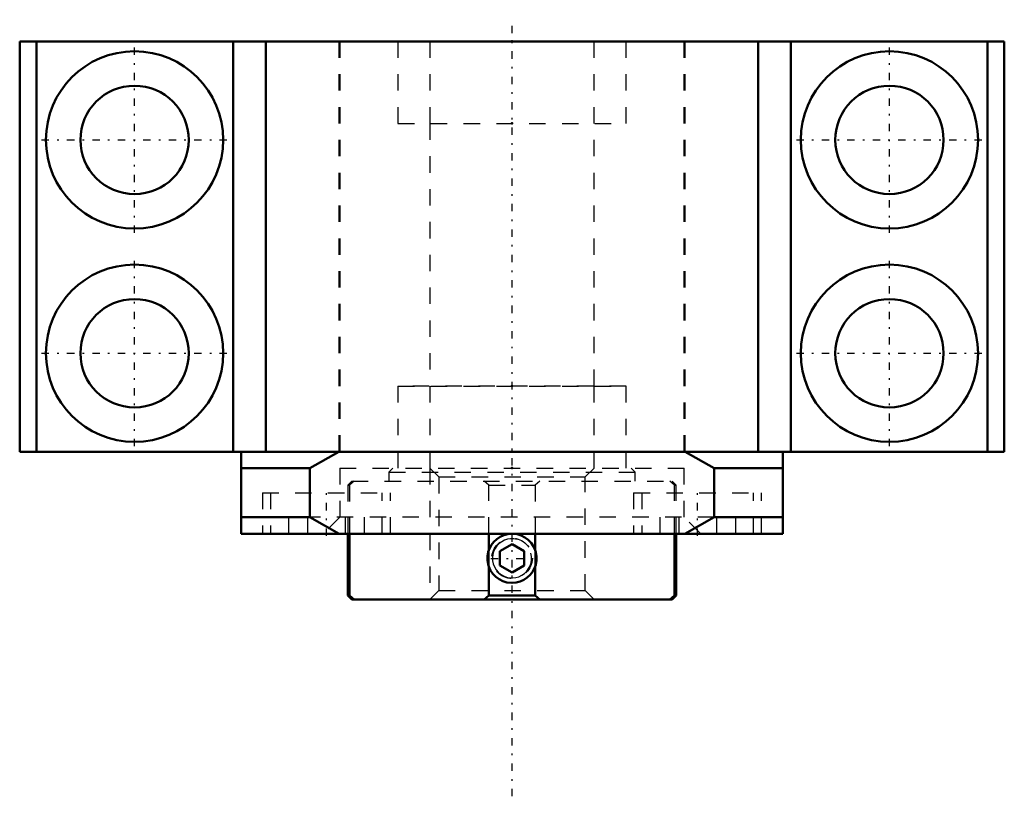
# Model space of a CAD drawing. Header units: millimetres. Extents: x -30 to 30, y -21 to 26.3.
import ezdxf

# ---------------------------------------------------------------- set-up
doc = ezdxf.new("R2010")
doc.units = ezdxf.units.MM
doc.linetypes.add('Center', pattern=[1.5, 0.45, -0.5, 0.05, -0.5])
doc.linetypes.add('Dashed', pattern=[2, 1, -1])
for name, color, linetype, lineweight in [('2d ConnectionPoints', 7, 'Continuous', 50), ('AM_0', 7, 'Continuous', 50), ('AM_5', 3, 'Continuous', 25), ('AM_7', 7, 'Center', 25), ('AM_9', 6, 'Dashed', 25)]:
    doc.layers.add(name, color=color, linetype=linetype, lineweight=lineweight)

# ---------------------------------------------------------------- blocks, each defined once
blk = doc.blocks.new('1_RN_10_0_in_BK10Yes_4')
at = {"layer": 'AM_0'}
for p, q in [((-10, -5), (-10, -8.76)), ((-9.899, -5), (-9.899, -8.76)), ((-1.414, -6), (-1.414, -5)), ((1.414, -5), (1.414, -6)), ((9.899, -8.76), (9.899, -5)), ((10, -8.76), (10, -5)), ((0, -5.634), (-0.75, -6.067)), ((0.75, -6.067), (0, -5.634)), ((-0.75, -6.933), (-0.75, -6.067)), ((0.75, -6.933), (0.75, -6.067)), ((-1.414, -8.76), (-1.414, -7)), ((-0.75, -6.933), (0, -7.366)), ((0, -7.366), (0.75, -6.933)), ((1.414, -7), (1.414, -8.76)), ((-10, -8.76), (-9.76, -9)), ((-10, -8.76), (-9.899, -8.76)), ((-9.899, -8.76), (-9.61, -9)), ((-1.704, -9), (-1.414, -8.76)), ((-1.414, -8.76), (1.414, -8.76)), ((1.414, -8.76), (1.704, -9)), ((9.61, -9), (9.899, -8.76)), ((9.76, -9), (10, -8.76)), ((9.899, -8.76), (10, -8.76)), ((-9.76, -9), (9.76, -9))]:
    blk.add_line(p, q, dxfattribs=at)
for points in [[(0, -5), (-0.25, -5.021), (-0.493, -5.083), (-0.722, -5.186), (-0.931, -5.324), (-1.115, -5.497), (-1.267, -5.697), (-1.414, -6)], [(1.414, -6), (1.31, -5.769), (1.169, -5.56), (0.994, -5.377), (0.792, -5.226), (0.566, -5.111), (0.323, -5.035), (0, -5)], [(-1.414, -7), (-1.452, -6.875), (-1.48, -6.747), (-1.495, -6.617), (-1.5, -6.486), (-1.493, -6.355), (-1.475, -6.226), (-1.445, -6.098), (-1.414, -6)], [(1.414, -6), (1.452, -6.125), (1.48, -6.253), (1.495, -6.383), (1.5, -6.514), (1.493, -6.645), (1.475, -6.774), (1.445, -6.902), (1.414, -7)], [(-1.414, -7), (-1.31, -7.231), (-1.169, -7.44), (-0.994, -7.623), (-0.792, -7.774), (-0.566, -7.889), (-0.323, -7.965), (0, -8), (0.25, -7.979), (0.493, -7.917), (0.722, -7.814), (0.931, -7.676), (1.115, -7.503), (1.267, -7.303), (1.414, -7)]]:
    blk.add_lwpolyline(points, dxfattribs=at)
at = {"layer": 'AM_5', "linetype": 'Dashed'}
blk.add_line((-5, -1), (-5, -9), dxfattribs=at)
blk.add_arc((0, -6.5), 1.5, 75, 15, dxfattribs=at)
at = {"layer": 'AM_5'}
blk.add_arc((0, -6.5), 1.194, 75, 15, dxfattribs=at)
at = {"layer": 'AM_7'}
blk.add_line((-1.291, -6.5), (1.291, -6.5), dxfattribs=at)
at = {"layer": 'AM_9'}
for p, q in [((-7.26, -1), (-7.5, -1.24)), ((-5, -1), (-4.458, -1.542)), ((4.458, -1.542), (5, -1)), ((7.5, -1.24), (7.26, -1)), ((-9.61, -1.8), (-9.899, -2.04)), ((-9.76, -1.8), (9.76, -1.8)), ((-7.5, -1.24), (7.5, -1.24)), ((-7.5, -1.24), (-7.5, -1.8)), ((-4.458, -1.542), (-4.458, -8.459)), ((-4.458, -1.542), (4.458, -1.542)), ((-1.414, -2.04), (-1.704, -1.8)), ((1.704, -1.8), (1.414, -2.04)), ((4.458, -8.459), (4.458, -1.542)), ((7.5, -1.8), (7.5, -1.24)), ((9.899, -2.04), (9.61, -1.8)), ((10, -2.04), (9.76, -1.8)), ((-9.76, -1.8), (-10, -2.04)), ((-10, -2.04), (-10, -5)), ((-10, -2.04), (-9.899, -2.04)), ((-9.899, -2.04), (-9.899, -5)), ((-1.414, -5), (-1.414, -2.04)), ((-1.414, -2.04), (1.414, -2.04)), ((1.414, -2.04), (1.414, -5)), ((9.899, -2.04), (10, -2.04)), ((9.899, -5), (9.899, -2.04)), ((10, -5), (10, -2.04)), ((-1.414, -6), (-1.414, -7)), ((1.414, -7), (1.414, -6)), ((-4.458, -8.459), (-5, -9)), ((-4.458, -8.459), (4.458, -8.459)), ((5, -9), (4.458, -8.459))]:
    blk.add_line(p, q, dxfattribs=at)
blk.add_circle((0, -6.5), 1.23, dxfattribs=at)
blk = doc.blocks.new('2_BK_10collar_1_0_in_BK10Yes_4')
at = {"layer": 'AM_9'}
for p, q in [((6.95, 4), (-6.95, 4)), ((-6.95, 4), (-6.95, -1)), ((-5, 4), (-5, -1)), ((5, -1), (5, 4)), ((6.95, -1), (6.95, 4))]:
    blk.add_line(p, q, dxfattribs=at)
blk = doc.blocks.new('3_BK_10collar_2_0_in_BK10Yes_4')
at = {"layer": 'AM_9'}
for p, q in [((-6.95, 25), (-6.95, 20)), ((-5, 25), (-5, 20)), ((5, 20), (5, 25)), ((6.95, 20), (6.95, 25)), ((-6.95, 20), (6.95, 20))]:
    blk.add_line(p, q, dxfattribs=at)
blk = doc.blocks.new('4_BK_10_0_in_BK10Yes_4')
at = {"layer": 'AM_0'}
for p, q in [((30, 25), (-30, 25)), ((-30, 25), (-30, 0)), ((-28.98, 25), (-28.98, 0)), ((-17, 25), (-17, 0)), ((-15, 25), (-15, 0)), ((15, 25), (15, 0)), ((17, 25), (17, 0)), ((28.98, 25), (28.98, 0)), ((30, 25), (30, 0)), ((30, 0), (-30, 0)), ((-10.587, -0.01), (-10.568, 0)), ((10.568, 0), (10.587, -0.01)), ((-16.5, -5), (-16.5, -0.01)), ((-12.329, -1), (-10.555, -0.01)), ((-10.555, -0.01), (10.555, -0.01)), ((10.555, -0.01), (12.329, -1)), ((16.5, -0.01), (16.5, -5)), ((-12.329, -1), (-16.5, -1)), ((-12.329, -4), (-12.329, -1)), ((12.329, -1), (12.329, -4)), ((12.329, -1), (16.5, -1)), ((-16.5, -4), (-12.329, -4)), ((-10.536, -5), (-12.329, -4)), ((12.329, -4), (10.536, -5)), ((12.329, -4), (16.5, -4)), ((-16.5, -5), (16.5, -5))]:
    blk.add_line(p, q, dxfattribs=at)
for centre, radius in [((-23, 19), 5.4), ((23, 19), 5.4), ((-23, 19), 3.3), ((23, 19), 3.3), ((-23, 6), 5.4), ((23, 6), 5.4), ((-23, 6), 3.3), ((23, 6), 3.3)]:
    blk.add_circle(centre, radius, dxfattribs=at)
at = {"layer": 'AM_7'}
for p, q in [((0, -21), (0, 26.325)), ((-23, 13.33), (-23, 24.67)), ((23, 13.33), (23, 24.67)), ((-28.67, 19), (-17.33, 19)), ((17.33, 19), (28.67, 19)), ((-23, 0.33), (-23, 11.67)), ((23, 0.33), (23, 11.67)), ((-28.67, 6), (-17.33, 6)), ((17.33, 6), (28.67, 6)), ((-11.314, -5.125), (-11.314, -2.375)), ((11.314, -5.125), (11.314, -2.375))]:
    blk.add_line(p, q, dxfattribs=at)
at = {"layer": 'AM_9'}
for p, q in [((-10.55, 25), (-10.55, 0)), ((-10.5, 25), (-10.5, 0)), ((-6.95, 25), (-6.95, 20)), ((6.95, 20), (6.95, 25)), ((10.5, 0), (10.5, 25)), ((10.55, 0), (10.55, 25)), ((-6.95, 20), (6.95, 20)), ((-5, 20), (-5, 4)), ((5, 4), (5, 20)), ((-6.95, 4), (6.95, 4)), ((-6.95, 4), (-6.95, -1)), ((6.95, -1), (6.95, 4)), ((-10.5, -1), (-10.5, -4)), ((-10.5, -1), (10.5, -1)), ((10.5, -4), (10.5, -1)), ((-15.214, -2.5), (-7.414, -2.5)), ((-15.214, -2.5), (-15.214, -5)), ((-14.714, -2.5), (-14.714, -5)), ((-7.914, -5), (-7.914, -2.5)), ((-7.414, -5), (-7.414, -2.5)), ((7.414, -2.5), (15.214, -2.5)), ((7.414, -2.5), (7.414, -5)), ((7.914, -2.5), (7.914, -5)), ((14.714, -5), (14.714, -2.5)), ((15.214, -5), (15.214, -2.5)), ((-13.623, -4), (-13.623, -5)), ((-12.468, -4), (-12.468, -5)), ((12.329, -4), (-12.329, -4)), ((-10.5, -4), (-11.5, -5)), ((-10.159, -4), (-10.159, -5)), ((-9.004, -4), (-9.004, -5)), ((9.004, -4), (9.004, -5)), ((10.159, -4), (10.159, -5)), ((11.5, -5), (10.5, -4)), ((12.468, -4), (12.468, -5)), ((13.623, -4), (13.623, -5))]:
    blk.add_line(p, q, dxfattribs=at)

msp = doc.modelspace()

# ---------------------------------------------------------------- linework, layer by layer
at = {"layer": '2d ConnectionPoints'}
for p in [(0, 25), (0, 20), (0, 20), (0, 4), (0, 4), (0, 0), (0, -1)]:
    msp.add_point(p, dxfattribs=at)

# ---------------------------------------------------------------- block references
for name in ['4_BK_10_0_in_BK10Yes_4', '3_BK_10collar_2_0_in_BK10Yes_4', '2_BK_10collar_1_0_in_BK10Yes_4', '1_RN_10_0_in_BK10Yes_4']:
    msp.add_blockref(name, (0, 0))

doc.saveas('drawing.dxf')
